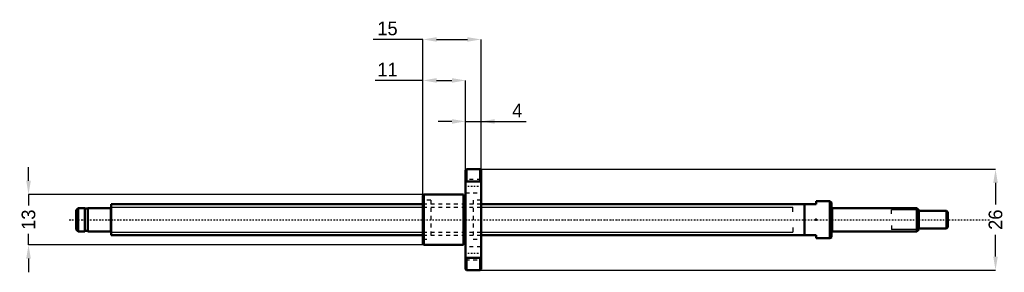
# Model space of a CAD drawing. Header units: millimetres. Extents: x -24 to 231, y -14 to 52.
import ezdxf

# ---------------------------------------------------------------- set-up
doc = ezdxf.new("R2010")
doc.units = ezdxf.units.MM
doc.linetypes.add('Center', pattern=[1.5, 0.45, -0.5, 0.05, -0.5])
doc.linetypes.add('Dashed', pattern=[2, 1, -1])
for name, color, linetype, lineweight in [('2d ConnectionPoints', 7, 'Continuous', 50), ('AM_0', 7, 'Continuous', 50), ('AM_4', 3, 'Continuous', 25), ('AM_5', 3, 'Continuous', 25), ('AM_7', 7, 'Center', 25), ('AM_9', 6, 'Dashed', 25)]:
    doc.layers.add(name, color=color, linetype=linetype, lineweight=lineweight)
doc.dimstyles.new('ISO-25', dxfattribs={"dimtxt": 2.5, "dimasz": 2.5, "dimexe": 1.25, "dimexo": 0.625, "dimtad": 1, "dimtxsty": 'Standard', "dimcen": 2.5, "dimadec": 0, "dimazin": 0, "dimtfac": 1, "dimtmove": 0, "dimatfit": 3, "dimfxl": 0, "dimarcsym": 0})

# ---------------------------------------------------------------- blocks, each defined once
blk = doc.blocks.new('1_BNK_0801_3G0_225LC5Y_Nut_0_in_BNK0801_3G0_225LC5Y_95_5__4')
at = {"layer": 'AM_0'}
for p, q in [((91.75, 13), (91.5, 12.75)), ((91.5, 12.75), (91.5, -12.75)), ((95.25, 13), (91.75, 13)), ((91.75, 13), (91.75, 9.84)), ((95.5, 12.75), (95.25, 13)), ((95.25, 13), (95.25, 9.84)), ((95.5, 12.75), (95.5, -12.75)), ((91.5, 9.5), (91.75, 9.84)), ((91.75, 9.84), (95.25, 9.84)), ((95.25, 9.84), (95.5, 9.5)), ((80.75, 6.5), (80.5, 6.25)), ((80.5, 6.25), (80.5, -6.25)), ((80.75, 6.5), (80.75, -6.5)), ((91, 6.5), (80.75, 6.5)), ((91, 6.5), (91, -6.5)), ((91.5, 6), (91, 6)), ((80.5, -6.25), (80.75, -6.5)), ((80.75, -6.5), (91, -6.5)), ((91, -6), (91.5, -6)), ((91.75, -9.84), (91.5, -9.5)), ((95.25, -9.84), (91.75, -9.84)), ((91.75, -9.84), (91.75, -13)), ((95.5, -9.5), (95.25, -9.84)), ((95.25, -9.84), (95.25, -13)), ((91.5, -12.75), (91.75, -13)), ((91.75, -13), (95.25, -13)), ((95.25, -13), (95.5, -12.75))]:
    blk.add_line(p, q, dxfattribs=at)
at = {"layer": 'AM_7'}
for p, q in [((91.3, 8.66), (95.7, 8.66)), ((91.3, -8.66), (95.7, -8.66))]:
    blk.add_line(p, q, dxfattribs=at)
at = {"layer": 'AM_9'}
for p, q in [((95.5, 10.36), (91.5, 10.36)), ((91.5, 6.96), (95.5, 6.96)), ((82.5, 5), (80.5, 5)), ((82.5, 5), (82.5, -5)), ((93.5, 4), (82.5, 4)), ((93.5, 5), (93.5, -5)), ((95.5, 5), (93.5, 5)), ((80.5, -5), (82.5, -5)), ((82.5, -4), (93.5, -4)), ((93.5, -5), (95.5, -5)), ((95.5, -6.96), (91.5, -6.96)), ((91.5, -10.36), (95.5, -10.36))]:
    blk.add_line(p, q, dxfattribs=at)
blk = doc.blocks.new('2_BNK_0801_3G0_225LC5Y_Shaft_0_in_BNK0801_3G0_225LC5Y_95_5__4')
at = {"layer": 'AM_0'}
for p, q in [((-8.5, 3), (-9, 2.5)), ((-8.5, 3), (-8.5, -3)), ((-6.8, 3), (-8.5, 3)), ((-6.8, 3), (-6.8, -3)), ((-6, 2.85), (-6.8, 2.85)), ((-6, 3), (-6, -3)), ((-0.2, 3), (-6, 3)), ((0, 4), (0, -4)), ((80.5, 4), (0, 4)), ((182, 4), (95.5, 4)), ((179, 4), (179, -4)), ((185.5, 4.75), (182, 4.75)), ((182, 4.75), (182, 4)), ((185.5, 4.75), (185.5, -4.75)), ((186, 4.461), (185.5, 4.75)), ((186, 4.461), (186, -4.461)), ((208, 3), (186.2, 3)), ((208, 3), (208, -3)), ((208.5, 2.5), (208, 3)), ((-9, 2.5), (-9, -2.5)), ((208.5, 2.5), (208.5, -2.5)), ((215.7, 2.25), (208.5, 2.25)), ((216, 1.95), (215.7, 2.25)), ((215.7, 2.25), (215.7, -2.25)), ((216, 1.95), (216, -1.95)), ((-9, -2.5), (-8.5, -3)), ((208, -3), (208.5, -2.5)), ((208.5, -2.25), (215.7, -2.25)), ((215.7, -2.25), (216, -1.95)), ((-8.5, -3), (-6.8, -3)), ((-6.8, -2.85), (-6, -2.85)), ((-6, -3), (-0.2, -3)), ((0, -4), (80.5, -4)), ((95.5, -4), (182, -4)), ((182, -4), (182, -4.75)), ((182, -4.75), (185.5, -4.75)), ((185.5, -4.75), (186, -4.461)), ((186.2, -3), (208, -3))]:
    blk.add_line(p, q, dxfattribs=at)
for centre, start, end in [((-0.2, 3.2), 270, 360), ((186.2, 3.2), 180, 270), ((-0.2, -3.2), 0, 90), ((186.2, -3.2), 90, 180)]:
    blk.add_arc(centre, 0.2, start, end, dxfattribs=at)
at = {"layer": 'AM_4'}
for p, q in [((-0.2, 3), (-0.2, -3)), ((186.2, 3), (186.2, -3))]:
    blk.add_line(p, q, dxfattribs=at)
at = {"layer": 'AM_5'}
for p, q in [((0, 3.233), (80.5, 3.233)), ((95.5, 3.233), (176, 3.233)), ((176, 2), (176, 3.233)), ((208.46, 2.54), (201.5, 2.54)), ((201.5, 1.5), (201.5, 2.54)), ((176, -2), (176, -3.233)), ((201.5, -1.5), (201.5, -2.54)), ((208.46, -2.54), (201.5, -2.54)), ((0, -3.233), (80.5, -3.233)), ((95.5, -3.233), (176, -3.233))]:
    blk.add_line(p, q, dxfattribs=at)
at = {"layer": 'AM_5', "linetype": 'Dashed'}
for p, q in [((80.5, 3.233), (95.5, 3.233)), ((80.5, -3.233), (95.5, -3.233))]:
    blk.add_line(p, q, dxfattribs=at)
at = {"layer": 'AM_7'}
blk.add_line((-10.8, 0), (226.8, 0), dxfattribs=at)
at = {"layer": 'AM_9'}
for p, q in [((95.5, 4), (80.5, 4)), ((80.5, -4), (95.5, -4))]:
    blk.add_line(p, q, dxfattribs=at)
blk = doc.blocks.new('*D3')
at = {"layer": 'AM_5', "color": 0, "lineweight": -2}
for p, q in [((-21.32, 10.02), (-21.32, 13.54)), ((80.75, 6.5), (-21.32, 6.5)), ((-21.32, 6.5), (-21.32, 3.65)), ((-21.32, -6.5), (-21.32, -3.65)), ((80.75, -6.5), (-21.32, -6.5)), ((-21.32, -10.02), (-21.32, -13.54))]:
    blk.add_line(p, q, dxfattribs=at)
at = {"layer": 'AM_5', "color": 0}
for points in [[(-21.91, 10.02), (-20.73, 10.02), (-21.32, 6.5)], [(-20.73, -10.02), (-21.91, -10.02), (-21.32, -6.5)]]:
    blk.add_solid(points, dxfattribs=at)
at = {"layer": 'Defpoints', "color": 0}
for p in [(80.75, 6.5), (-21.32, -6.5), (80.75, -6.5)]:
    blk.add_point(p, dxfattribs=at)
at = {"layer": 'AM_5', "color": 0, "insert": (-21.32, 0), "char_height": 3.52, "attachment_point": 5, "rotation": 90}
blk.add_mtext('13', dxfattribs=at)
blk = doc.blocks.new('*D4')
at = {"layer": 'AM_5', "color": 0, "lineweight": -2}
for p, q in [((95.25, 13), (228.32, 13)), ((228.32, 9.48), (228.32, 3.91)), ((228.32, -9.48), (228.32, -3.91)), ((95.25, -13), (228.32, -13))]:
    blk.add_line(p, q, dxfattribs=at)
at = {"layer": 'AM_5', "color": 0}
for points in [[(228.91, 9.48), (227.73, 9.48), (228.32, 13)], [(227.73, -9.48), (228.91, -9.48), (228.32, -13)]]:
    blk.add_solid(points, dxfattribs=at)
at = {"layer": 'Defpoints', "color": 0}
for p in [(95.25, 13), (95.25, -13), (228.32, -13)]:
    blk.add_point(p, dxfattribs=at)
at = {"layer": 'AM_5', "color": 0, "insert": (228.32, 0), "char_height": 3.52, "attachment_point": 5, "rotation": 90}
blk.add_mtext('26', dxfattribs=at)
blk = doc.blocks.new('*D5')
at = {"layer": 'AM_5', "color": 0, "lineweight": -2}
for p, q in [((87.98, 25.32), (84.46, 25.32)), ((91.5, 12.75), (91.5, 25.32)), ((91.5, 25.32), (95.5, 25.32)), ((95.5, 12.75), (95.5, 25.32)), ((95.5, 25.32), (107.17, 25.32)), ((99.02, 25.32), (102.54, 25.32))]:
    blk.add_line(p, q, dxfattribs=at)
at = {"layer": 'AM_5', "color": 0}
for points in [[(87.98, 24.73), (87.98, 25.91), (91.5, 25.32)], [(99.02, 25.91), (99.02, 24.73), (95.5, 25.32)]]:
    blk.add_solid(points, dxfattribs=at)
at = {"layer": 'Defpoints', "color": 0}
for p in [(95.5, 25.32), (91.5, 12.75), (95.5, 12.75)]:
    blk.add_point(p, dxfattribs=at)
at = {"layer": 'AM_5', "color": 0, "insert": (104.85, 28.14), "char_height": 3.52, "attachment_point": 5}
blk.add_mtext('4', dxfattribs=at)
blk = doc.blocks.new('*D6')
at = {"layer": 'AM_5', "color": 0, "lineweight": -2}
for p, q in [((80.5, 35.88), (68.2, 35.88)), ((80.5, 6.25), (80.5, 35.88)), ((84.02, 35.88), (87.98, 35.88)), ((91.5, 12.75), (91.5, 35.88))]:
    blk.add_line(p, q, dxfattribs=at)
at = {"layer": 'AM_5', "color": 0}
for points in [[(84.02, 36.47), (84.02, 35.29), (80.5, 35.88)], [(87.98, 35.29), (87.98, 36.47), (91.5, 35.88)]]:
    blk.add_solid(points, dxfattribs=at)
at = {"layer": 'Defpoints', "color": 0}
for p in [(91.5, 35.88), (91.5, 12.75), (80.5, 6.25)]:
    blk.add_point(p, dxfattribs=at)
at = {"layer": 'AM_5', "color": 0, "insert": (71.35, 38.7), "char_height": 3.52, "attachment_point": 5}
blk.add_mtext('11', dxfattribs=at)
blk = doc.blocks.new('*D7')
at = {"layer": 'AM_5', "color": 0, "lineweight": -2}
for p, q in [((80.5, 46.44), (67.69, 46.44)), ((80.5, 6.25), (80.5, 46.44)), ((84.02, 46.44), (91.98, 46.44)), ((95.5, 12.75), (95.5, 46.44))]:
    blk.add_line(p, q, dxfattribs=at)
at = {"layer": 'AM_5', "color": 0}
for points in [[(84.02, 47.03), (84.02, 45.85), (80.5, 46.44)], [(91.98, 45.85), (91.98, 47.03), (95.5, 46.44)]]:
    blk.add_solid(points, dxfattribs=at)
at = {"layer": 'Defpoints', "color": 0}
for p in [(95.5, 46.44), (95.5, 12.75), (80.5, 6.25)]:
    blk.add_point(p, dxfattribs=at)
at = {"layer": 'AM_5', "color": 0, "insert": (71.35, 49.26), "char_height": 3.52, "attachment_point": 5}
blk.add_mtext('15', dxfattribs=at)

msp = doc.modelspace()

# ---------------------------------------------------------------- linework, layer by layer
at = {"layer": '2d ConnectionPoints'}
for p in [(0, 0), (182, 0)]:
    msp.add_point(p, dxfattribs=at)

# ---------------------------------------------------------------- block references
for name in ['1_BNK_0801_3G0_225LC5Y_Nut_0_in_BNK0801_3G0_225LC5Y_95_5__4', '2_BNK_0801_3G0_225LC5Y_Shaft_0_in_BNK0801_3G0_225LC5Y_95_5__4']:
    msp.add_blockref(name, (0, 0))

# ---------------------------------------------------------------- dimensions: what is measured, and where the dimension line sits
at = {"layer": 'AM_5'}
for base, p1, p2, text, picture, middle in [((95.5, 46.44), (80.5, 6.25), (95.5, 12.75), '15', '*D7', (71.348, 46.44)), ((91.5, 35.88), (80.5, 6.25), (91.5, 12.75), '11', '*D6', (71.348, 35.88)), ((95.5, 25.32), (91.5, 12.75), (95.5, 12.75), '4', '*D5', (104.853, 25.32))]:
    dim = msp.add_linear_dim(base=base, p1=p1, p2=p2, text=text, dimstyle='ISO-25', override={"dimtxt": 3.52, "dimasz": 3.52, "dimexe": 0, "dimexo": 0, "dimgap": 1.056}, dxfattribs=at)
    dim.commit()
    dim.dimension.update_dxf_attribs({"geometry": picture, "text_midpoint": middle, "dimtype": 160})
for base, p1, p2, text, picture, middle in [((-21.32, -6.5), (80.75, 6.5), (80.75, -6.5), '13', '*D3', (-21.32, 0)), ((228.32, -13), (95.25, 13), (95.25, -13), '26', '*D4', (228.32, 0))]:
    dim = msp.add_linear_dim(base=base, p1=p1, p2=p2, angle=90, text=text, dimstyle='ISO-25', override={"dimtxt": 3.52, "dimasz": 3.52, "dimexe": 0, "dimexo": 0, "dimgap": 1.056}, dxfattribs=at)
    dim.commit()
    dim.dimension.update_dxf_attribs({"geometry": picture, "text_midpoint": middle, "dimtype": 160, "text_rotation": 90})

doc.saveas('drawing.dxf')
